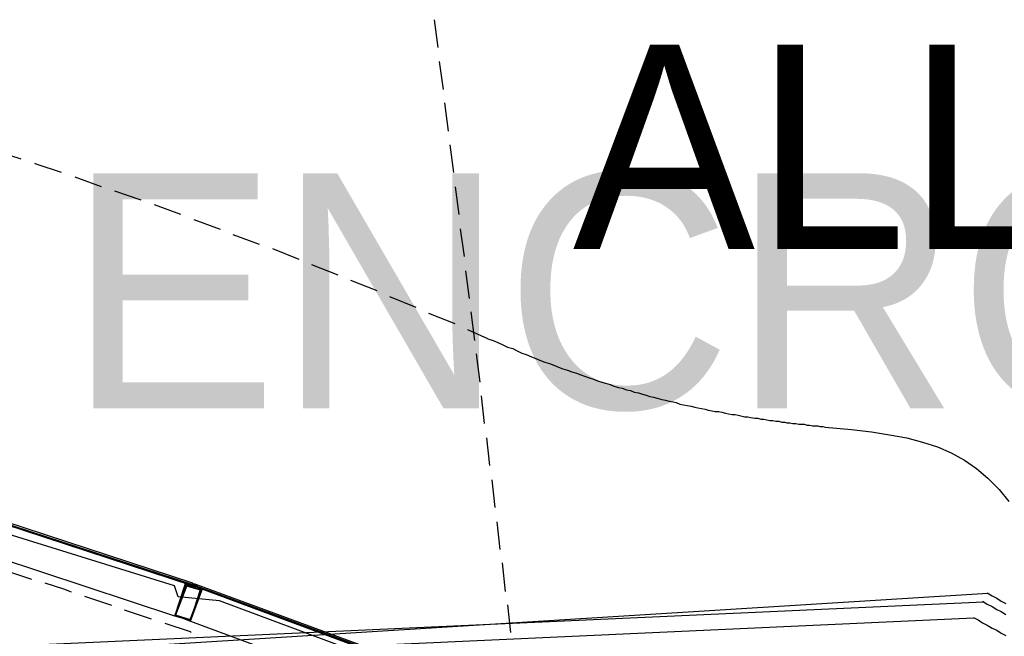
# Model space of a CAD drawing. Header units: feet. Extents: x -79 to 198, y -22 to 181.
# Tile 201 of 203: x 120 to 138, y 147 to 158. Entities that reach past the tile are written whole.
import ezdxf
from ezdxf.enums import TextEntityAlignment as Align

# ---------------------------------------------------------------- set-up
doc = ezdxf.new("R2010")
doc.units = ezdxf.units.FT
for name, color, linetype in [('A-AREA-UNIDAD', 30, 'CONTINUOUS'), ('A-LINEA', 7, 'CONTINUOUS'), ('A-TEXTO-PDF', 3, 'CONTINUOUS')]:
    doc.layers.add(name, color=color, linetype=linetype)

msp = doc.modelspace()

# ---------------------------------------------------------------- linework, layer by layer
at = {"layer": 'A-AREA-UNIDAD'}
msp.add_lwpolyline([(137.36, 123.1644), (136.128, 134.3822), (134.72, 143.2533), (134.08, 143.3422), (134, 143.5378), (131.2, 144.8178), (130.4, 144.9422), (130.112, 145.2978), (127.28, 146.4533), (126.672, 146.4889), (126.56, 146.7378), (123.648, 147.8222), (122.912, 147.8933), (122.848, 148.0889), (115.968, 150.2222), (115.2, 150.2578), (115.168, 150.4178), (111.968, 151.2178), (111.328, 151.2178), (111.28, 151.3778), (104.032, 152.7289), (95.968, 153.6533), (95.872, 153.1022), (92.4, 153.2622)], dxfattribs=at)
at = {"layer": 'A-LINEA'}
for p, q in [((127.4667, 158.1644), (127.5333, 157.6711)), ((127.56, 157.4178), (127.6267, 156.9244)), ((127.6533, 156.6844), (127.72, 156.1778)), ((127.7467, 155.9378), (127.8133, 155.4444)), ((120.12, 155.6844), (119.6533, 155.8311)), ((121.5467, 155.1911), (121.08, 155.3644)), ((122.2533, 154.9511), (121.7867, 155.1111)), ((127.84, 155.1911), (127.9067, 154.6978)), ((122.96, 154.6978), (122.4933, 154.8711)), ((123.6667, 154.4311), (123.2, 154.6044)), ((127.9333, 154.4444), (128, 153.9511)), ((124.36, 154.1644), (123.8933, 154.3378)), ((125.0667, 153.8978), (124.6, 154.0844)), ((125.76, 153.6178), (125.2933, 153.8044)), ((128.0267, 153.6978), (128.0933, 153.2044)), ((126.4533, 153.3378), (125.9867, 153.5244)), ((127.1467, 153.0444), (126.68, 153.2311)), ((128.12, 152.9644), (128.1867, 152.4578)), ((127.84, 152.7511), (127.3733, 152.9378)), ((128.4267, 152.4844), (128.0667, 152.6444)), ((128.2133, 152.2178), (128.28, 151.7111)), ((128.3067, 151.4711), (128.36, 150.9778)), ((128.4, 150.7244), (128.4533, 150.2311)), ((128.4933, 149.9778), (128.5467, 149.4844)), ((128.5867, 149.2311), (128.64, 148.7378)), ((122.8533, 147.5511), (119.3333, 148.7111)), ((128.68, 148.4978), (128.7333, 147.9911)), ((120.3067, 148.2044), (119.8267, 148.3644)), ((123.0533, 148.1378), (123.0533, 148.1378)), ((123.0667, 148.1244), (123.0667, 148.1244)), ((123.0667, 148.1244), (123.0667, 148.1244)), ((123.0933, 148.1244), (123.0933, 148.1244)), ((123.16, 148.1111), (123.16, 148.1111)), ((123.16, 148.1111), (123.1733, 148.1111)), ((123.16, 148.1111), (123.16, 148.1111)), ((123.16, 148.1111), (123.16, 148.1111)), ((123.16, 148.1111), (123.16, 148.1111)), ((123.16, 148.1111), (123.16, 148.1111)), ((123.16, 148.1111), (123.16, 148.1111)), ((123.16, 148.1111), (123.16, 148.1111)), ((123.1733, 148.1111), (123.16, 148.1111)), ((123.1733, 148.1111), (123.16, 148.1111)), ((123.16, 148.1111), (123.16, 148.1111)), ((123.16, 148.0978), (123.16, 148.0978)), ((123.16, 148.0978), (123.16, 148.0978)), ((123.16, 148.0978), (123.16, 148.0978)), ((123.16, 148.0978), (123.16, 148.0978)), ((123.16, 148.0978), (123.16, 148.0978)), ((123.16, 148.0978), (123.16, 148.0978)), ((123.16, 148.0978), (123.16, 148.0978)), ((123.16, 148.0978), (123.16, 148.0978)), ((123.16, 148.0978), (123.16, 148.0978)), ((123.16, 148.0978), (123.16, 148.0978)), ((123.16, 148.0978), (123.16, 148.0978)), ((123.16, 148.0978), (123.16, 148.0978)), ((123.16, 148.0978), (123.16, 148.0978)), ((123.16, 148.0844), (123.16, 148.0844)), ((123.1733, 148.1378), (123.1733, 148.1378)), ((123.1733, 148.1378), (123.1733, 148.1378)), ((123.1733, 148.1378), (123.1733, 148.1244)), ((123.1733, 148.1378), (123.1733, 148.1244)), ((123.1733, 148.1244), (123.1733, 148.1244)), ((123.1733, 148.1244), (123.1733, 148.1111)), ((123.1733, 148.1244), (123.1733, 148.1244)), ((123.1733, 148.1244), (123.1733, 148.1244)), ((123.1733, 148.1244), (123.1733, 148.1244)), ((123.1733, 148.1244), (123.1733, 148.1244)), ((123.1733, 148.1244), (123.1733, 148.1244)), ((123.1733, 148.1244), (123.1733, 148.1244)), ((123.1733, 148.1244), (123.1733, 148.1244)), ((123.1733, 148.1111), (123.1733, 148.1244)), ((123.1733, 148.1244), (123.1733, 148.1244)), ((123.1733, 148.1244), (123.1733, 148.1244)), ((123.1733, 148.1244), (123.1733, 148.1244)), ((123.1733, 148.1244), (123.1733, 148.1244)), ((123.1733, 148.1244), (123.1733, 148.1244)), ((123.1733, 148.1244), (123.1733, 148.1244)), ((123.1733, 148.1244), (123.1733, 148.1244)), ((123.1733, 148.1244), (123.1733, 148.1244)), ((123.1733, 148.1244), (123.1733, 148.1244)), ((123.1867, 148.1244), (123.1733, 148.1244)), ((123.1867, 148.1244), (123.1733, 148.1244)), ((123.1733, 148.1244), (123.1733, 148.1244)), ((123.1733, 148.1244), (123.1733, 148.1244)), ((123.1733, 148.1244), (123.1733, 148.1244)), ((123.1733, 148.1244), (123.1733, 148.1244)), ((123.1733, 148.1244), (123.1733, 148.1244)), ((123.1733, 148.1244), (123.1733, 148.1244)), ((123.1733, 148.1244), (123.1733, 148.1244)), ((123.1733, 148.1244), (123.1733, 148.1244)), ((123.1733, 148.1111), (123.1733, 148.1111)), ((123.1733, 148.1111), (123.1733, 148.1111)), ((123.1733, 148.1111), (123.1733, 148.1111)), ((123.1733, 148.1111), (123.1733, 148.1111)), ((123.1733, 148.1111), (123.1733, 148.1111)), ((123.1733, 148.1111), (123.1733, 148.1111)), ((123.1733, 148.1111), (123.1733, 148.1111)), ((123.1733, 148.1111), (123.1733, 148.1111)), ((123.1733, 148.1111), (123.1733, 148.1111)), ((123.1733, 148.1111), (123.1733, 148.1111)), ((123.1733, 148.1111), (123.1733, 148.1111)), ((123.1733, 148.1111), (123.1867, 148.1111)), ((123.1733, 148.1111), (123.1733, 148.1111)), ((123.1733, 148.1111), (123.1733, 148.1111)), ((123.1733, 148.1111), (123.1867, 148.1111)), ((123.1733, 148.1111), (123.1733, 148.1111)), ((123.1733, 148.1111), (123.1733, 148.1111)), ((123.1733, 148.1111), (123.1733, 148.0978)), ((123.1733, 148.1111), (123.1733, 148.1111)), ((123.1733, 148.1111), (123.1733, 148.1111)), ((123.1733, 148.1111), (123.1733, 148.1111)), ((123.1733, 148.1111), (123.1733, 148.1111)), ((123.1733, 148.1111), (123.1733, 148.0978)), ((123.1733, 148.1111), (123.1733, 148.1111)), ((123.1733, 148.1111), (123.1733, 148.1111)), ((123.1733, 148.1111), (123.1733, 148.1111)), ((123.1733, 148.1111), (123.1733, 148.1111)), ((123.1733, 148.0978), (123.1733, 148.0978)), ((123.1733, 148.0978), (123.1733, 148.0978)), ((123.1733, 148.0978), (123.1733, 148.0978)), ((123.1733, 148.0978), (123.1733, 148.0978)), ((123.1733, 148.0978), (123.1733, 148.0978)), ((123.1733, 148.0978), (123.1733, 148.0978)), ((123.1733, 148.0978), (123.1733, 148.0978)), ((123.1733, 148.0978), (123.1733, 148.0978)), ((123.1733, 148.0844), (123.1733, 148.0844)), ((123.1804, 148.1292), (123.2355, 148.1111)), ((123.1867, 148.1111), (123.2, 148.1244)), ((123.1867, 148.1244), (123.1867, 148.1244)), ((123.1867, 148.1244), (123.1867, 148.1244)), ((123.1867, 148.1244), (123.2, 148.1244)), ((123.1867, 148.1244), (123.2, 148.1244)), ((123.1867, 148.1244), (123.1867, 148.1244)), ((123.1867, 148.1244), (123.1867, 148.1244)), ((123.1867, 148.1244), (123.1867, 148.1244)), ((123.1867, 148.1244), (123.1867, 148.1244)), ((123.1867, 148.1244), (123.1867, 148.1244)), ((123.1867, 148.1244), (123.1867, 148.1244)), ((123.1867, 148.1244), (123.1867, 148.1244)), ((123.1867, 148.1244), (123.1867, 148.1244)), ((123.1867, 148.1244), (123.1867, 148.1244)), ((123.1867, 148.1244), (123.1867, 148.1244)), ((123.1867, 148.1244), (123.1867, 148.1244)), ((123.1867, 148.1244), (123.1867, 148.1244)), ((123.1867, 148.1244), (123.1867, 148.1244)), ((123.1867, 148.1244), (123.1867, 148.1244)), ((123.1867, 148.1244), (123.1867, 148.1244)), ((123.1867, 148.1244), (123.1867, 148.1244)), ((123.1867, 148.1244), (123.1867, 148.1244)), ((123.1867, 148.1244), (123.1867, 148.1244)), ((123.1867, 148.1244), (123.1867, 148.1244)), ((123.1867, 148.1244), (123.1867, 148.1244)), ((123.1867, 148.1244), (123.1867, 148.1244)), ((123.1867, 148.1244), (123.1867, 148.1244)), ((123.1867, 148.1111), (123.1867, 148.1111)), ((123.1867, 148.1111), (123.1867, 148.1111)), ((123.2, 148.1111), (123.1867, 148.1111)), ((123.2, 148.1111), (123.1867, 148.1111)), ((123.1867, 148.1111), (123.1867, 148.1111)), ((123.1867, 148.1111), (123.1867, 148.1111)), ((123.1867, 148.1111), (123.1867, 148.1111)), ((123.1867, 148.1111), (123.1867, 148.1111)), ((123.1867, 148.1111), (123.1867, 148.1111)), ((123.2, 148.1111), (123.1867, 148.1111)), ((123.1867, 148.1111), (123.1867, 148.1111)), ((123.1867, 148.1111), (123.1867, 148.1111)), ((123.1867, 148.1111), (123.1867, 148.1111)), ((123.1867, 148.1111), (123.1867, 148.1111)), ((123.2, 148.1111), (123.1867, 148.1111)), ((123.1867, 148.1111), (123.1867, 148.1111)), ((123.1867, 148.1111), (123.1867, 148.1111)), ((123.1867, 148.1111), (123.1867, 148.1111)), ((123.1867, 148.1111), (123.1867, 148.1111)), ((123.1867, 148.1111), (123.1867, 148.1111)), ((123.1867, 148.1111), (123.1867, 148.1111)), ((123.1867, 148.1111), (123.1867, 148.1111)), ((123.1867, 148.1111), (123.1867, 148.1111)), ((123.1867, 148.1111), (123.1867, 148.1111)), ((123.1867, 148.1111), (123.1867, 148.1111)), ((123.1867, 148.1111), (123.1867, 148.1111)), ((123.1867, 148.1111), (123.1867, 148.1111)), ((123.1867, 148.1111), (123.1867, 148.1111)), ((123.1867, 148.1111), (123.1867, 148.1111)), ((123.1867, 148.1111), (123.2, 148.1111)), ((123.1867, 148.1111), (123.1867, 148.1111)), ((123.1867, 148.1111), (123.1867, 148.1111)), ((123.1867, 148.1111), (123.1867, 148.0978)), ((123.1867, 148.1111), (123.1867, 148.1111)), ((123.1867, 148.1111), (123.1867, 148.1111)), ((123.1867, 148.1111), (123.1867, 148.1111)), ((123.1867, 148.1111), (123.1867, 148.1111)), ((123.1867, 148.1111), (123.1867, 148.1111)), ((123.1867, 148.1111), (123.1867, 148.1111)), ((123.1867, 148.1111), (123.1867, 148.1111)), ((123.1867, 148.1111), (123.1867, 148.1111)), ((123.1867, 148.1111), (123.1867, 148.1111)), ((123.1867, 148.1111), (123.1867, 148.1111)), ((123.1867, 148.1111), (123.1867, 148.1111)), ((123.1867, 148.1111), (123.1867, 148.1111)), ((123.1867, 148.1111), (123.1867, 148.1111)), ((123.1867, 148.0978), (123.1867, 148.0978)), ((123.1867, 148.0978), (123.1867, 148.0978)), ((123.1867, 148.0978), (123.1867, 148.0978)), ((123.1867, 148.0978), (123.1867, 148.0978)), ((123.1867, 148.0978), (123.1867, 148.0978)), ((123.1867, 148.0978), (123.1867, 148.0978)), ((123.1867, 148.0978), (123.1867, 148.0978)), ((123.1867, 148.0978), (123.1867, 148.0978)), ((123.1867, 148.0978), (123.1867, 148.0978)), ((123.1867, 148.0978), (123.1867, 148.0978)), ((123.1867, 148.0978), (123.1867, 148.0978)), ((123.1867, 148.0978), (123.1867, 148.0978)), ((123.1867, 148.0978), (123.1867, 148.0978)), ((123.1867, 148.0844), (123.1867, 148.0844)), ((123.1867, 148.0844), (123.1867, 148.0844)), ((123.1867, 148.0844), (123.1867, 148.0844)), ((123.1867, 148.0844), (123.1867, 148.0844)), ((123.1867, 148.0844), (123.1867, 148.0844)), ((123.1867, 148.0844), (123.1867, 148.0844)), ((123.2, 148.1244), (123.2, 148.1244)), ((123.2, 148.1244), (123.2, 148.1244)), ((123.2, 148.1244), (123.2, 148.1244)), ((123.2, 148.1244), (123.2, 148.1244)), ((123.2, 148.1111), (123.2, 148.1244)), ((123.2, 148.1244), (123.2, 148.1244)), ((123.2, 148.1244), (123.2, 148.1244)), ((123.2, 148.1244), (123.2, 148.1244)), ((123.2, 148.1244), (123.2, 148.1244)), ((123.2, 148.1244), (123.2, 148.1244)), ((123.2, 148.1244), (123.2, 148.1244)), ((123.2, 148.1244), (123.2, 148.1244)), ((123.2, 148.1244), (123.2, 148.1244)), ((123.2, 148.1244), (123.2, 148.1244)), ((123.2, 148.1244), (123.2, 148.1244)), ((123.2, 148.1244), (123.2, 148.1244)), ((123.2, 148.1244), (123.2, 148.1244)), ((123.2, 148.1244), (123.2, 148.1244)), ((123.2, 148.1244), (123.2, 148.1244)), ((123.2, 148.1244), (123.2, 148.1111)), ((123.2, 148.1244), (123.2, 148.1244)), ((123.2, 148.1244), (123.2, 148.1244)), ((123.2, 148.1244), (123.2, 148.1244)), ((123.2, 148.1244), (123.2, 148.1244)), ((123.2, 148.1244), (123.2, 148.1244)), ((123.2, 148.1244), (123.2, 148.1244)), ((123.2, 148.1111), (123.2, 148.1111)), ((123.2, 148.0978), (123.2, 148.1111)), ((123.2, 148.1111), (123.2, 148.1111)), ((123.2, 148.1111), (123.2, 148.1111)), ((123.2, 148.1111), (123.2, 148.1111)), ((123.2, 148.1111), (123.2, 148.1111)), ((123.2, 148.1111), (123.2, 148.1111)), ((123.2, 148.1111), (123.2, 148.1111)), ((123.2, 148.1111), (123.2, 148.0978)), ((123.2, 148.1111), (123.2, 148.1111)), ((123.2, 148.1111), (123.2, 148.1111)), ((123.2133, 148.0978), (123.2, 148.1111)), ((123.2, 148.1111), (123.2, 148.1111)), ((123.2, 148.1111), (123.2, 148.1111)), ((123.2, 148.1111), (123.2, 148.1111)), ((123.2, 148.1111), (123.2, 148.1111)), ((123.2, 148.1111), (123.2, 148.1111)), ((123.2, 148.1111), (123.2, 148.0978)), ((123.2, 148.1111), (123.2, 148.1111)), ((123.2, 148.1111), (123.2, 148.1111)), ((123.2, 148.1111), (123.2, 148.1111)), ((123.2, 148.1111), (123.2, 148.1111)), ((123.2, 148.1111), (123.2, 148.1111)), ((123.2, 148.1111), (123.2, 148.1111)), ((123.2, 148.1111), (123.2, 148.1111)), ((123.2, 148.1111), (123.2, 148.1111)), ((123.2, 148.1111), (123.2133, 148.1111)), ((123.2, 148.1111), (123.2, 148.1111)), ((123.2, 148.1111), (123.2, 148.1111)), ((123.2, 148.1111), (123.2, 148.1111)), ((123.2, 148.1111), (123.2, 148.1111)), ((123.2, 148.1111), (123.2, 148.1111)), ((123.2, 148.1111), (123.2, 148.1111)), ((123.2, 148.1111), (123.2, 148.1111)), ((123.2, 148.1111), (123.2, 148.1111)), ((123.2, 148.1111), (123.2, 148.1111)), ((123.2, 148.1111), (123.2, 148.1111)), ((123.2, 148.1111), (123.2, 148.1111)), ((123.2, 148.1111), (123.2, 148.1111)), ((123.2, 148.1111), (123.2, 148.1111)), ((123.2, 148.1111), (123.2, 148.1111)), ((123.2, 148.1111), (123.2, 148.1111)), ((123.2, 148.1111), (123.2, 148.1111)), ((123.2, 148.1111), (123.2, 148.1111)), ((123.2, 148.1111), (123.2, 148.1111)), ((123.2, 148.1111), (123.2, 148.1111)), ((123.2, 148.1111), (123.2, 148.0978)), ((123.2, 148.1111), (123.2, 148.1111)), ((123.2133, 148.1111), (123.2, 148.1111)), ((123.2, 148.0978), (123.2, 148.1111)), ((123.2, 148.0978), (123.2, 148.0978)), ((123.2, 148.0978), (123.2, 148.0978)), ((123.2, 148.0978), (123.2, 148.0978)), ((123.2, 148.0978), (123.2, 148.0978)), ((123.2, 148.0978), (123.2, 148.0978)), ((123.2, 148.0978), (123.2, 148.0978)), ((123.2, 148.0978), (123.2, 148.0978)), ((123.2, 148.0978), (123.2, 148.0978)), ((123.2, 148.0978), (123.2, 148.0978)), ((123.2, 148.0978), (123.2, 148.0978)), ((123.2, 148.0978), (123.2, 148.0978)), ((123.2133, 148.0978), (123.2, 148.0978)), ((123.2, 148.0978), (123.2, 148.0978)), ((123.2, 148.0978), (123.2, 148.0978)), ((123.2, 148.0978), (123.2, 148.0978)), ((123.2, 148.0978), (123.2, 148.0978)), ((123.2, 148.0978), (123.2, 148.0978)), ((123.2, 148.0978), (123.2, 148.0978)), ((123.2, 148.0978), (123.2, 148.0978)), ((123.2, 148.0978), (123.2, 148.0978)), ((123.2, 148.0978), (123.2, 148.0978)), ((123.2, 148.0978), (123.2, 148.0978)), ((123.2, 148.0978), (123.2, 148.0978)), ((123.2, 148.0978), (123.2, 148.0978)), ((123.2133, 148.0978), (123.2, 148.0978)), ((123.2, 148.0978), (123.2, 148.0978)), ((123.2, 148.0978), (123.2, 148.0978)), ((123.2, 148.0978), (123.2, 148.0978)), ((123.2, 148.0978), (123.2, 148.0978)), ((123.2, 148.0978), (123.2, 148.0978)), ((123.2, 148.0978), (123.2, 148.0978)), ((123.2, 148.0978), (123.2, 148.0978)), ((123.2, 148.0978), (123.2, 148.0978)), ((123.2, 148.0978), (123.2, 148.0978)), ((123.2, 148.0978), (123.2, 148.0844)), ((123.2, 148.0978), (123.2, 148.0978)), ((123.2, 148.0978), (123.2, 148.0978)), ((123.2, 148.0978), (123.2, 148.0978)), ((123.2, 148.0978), (123.2, 148.0978)), ((123.2, 148.0978), (123.2, 148.0978)), ((123.2, 148.0978), (123.2, 148.0978)), ((123.2, 148.0978), (123.2, 148.0978)), ((123.2, 148.0844), (123.2133, 148.0844)), ((123.2, 148.0844), (123.2, 148.0844)), ((123.2, 148.0711), (123.2, 148.0711)), ((123.2, 148.0711), (123.2, 148.0711)), ((123.2046, 148.1178), (123.259, 148.0978)), ((123.2133, 148.1111), (123.2133, 148.1244)), ((123.2133, 148.1244), (123.2133, 148.1244)), ((123.2133, 148.1244), (123.2133, 148.1244)), ((123.2133, 148.1244), (123.2133, 148.1244)), ((123.2267, 148.1244), (123.2133, 148.1111)), ((123.2133, 148.1111), (123.2133, 148.1111)), ((123.2133, 148.1111), (123.2267, 148.1111)), ((123.2133, 148.0978), (123.2133, 148.1111)), ((123.2133, 148.1111), (123.2133, 148.1111)), ((123.2133, 148.1111), (123.2133, 148.1111)), ((123.2133, 148.1111), (123.2133, 148.1111)), ((123.2133, 148.1111), (123.2133, 148.1111)), ((123.2133, 148.1111), (123.2133, 148.1111)), ((123.2133, 148.1111), (123.2133, 148.1111)), ((123.2133, 148.1111), (123.2133, 148.1111)), ((123.2133, 148.1111), (123.2133, 148.1111)), ((123.2133, 148.1111), (123.2133, 148.1111)), ((123.2133, 148.1111), (123.2133, 148.1111)), ((123.2133, 148.1111), (123.2133, 148.1111)), ((123.2133, 148.1111), (123.2133, 148.1111)), ((123.2133, 148.1111), (123.2133, 148.1111)), ((123.2133, 148.1111), (123.2133, 148.1111)), ((123.2133, 148.1111), (123.2133, 148.1111)), ((123.2133, 148.1111), (123.2133, 148.1111)), ((123.2133, 148.1111), (123.2133, 148.1111)), ((123.2133, 148.1111), (123.2133, 148.0978)), ((123.2133, 148.1111), (123.2133, 148.1111)), ((123.2133, 148.1111), (123.2133, 148.1111)), ((123.2133, 148.1111), (123.2133, 148.1111)), ((123.2133, 148.1111), (123.2133, 148.1111)), ((123.2133, 148.1111), (123.2133, 148.1111)), ((123.2133, 148.0978), (123.2133, 148.1111)), ((123.2133, 148.1111), (123.2133, 148.1111)), ((123.2133, 148.1111), (123.2133, 148.1111)), ((123.2133, 148.1111), (123.2133, 148.1111)), ((123.2133, 148.1111), (123.2133, 148.1111)), ((123.2133, 148.1111), (123.2133, 148.1111)), ((123.2133, 148.1111), (123.2133, 148.1111)), ((123.2133, 148.1111), (123.2133, 148.1111)), ((123.2133, 148.1111), (123.2133, 148.1111)), ((123.2133, 148.1111), (123.2133, 148.1111)), ((123.2133, 148.1111), (123.2133, 148.1111)), ((123.2133, 148.1111), (123.2133, 148.1111)), ((123.2133, 148.1111), (123.2133, 148.1111)), ((123.2133, 148.1111), (123.2133, 148.1111)), ((123.2133, 148.1111), (123.2133, 148.1111)), ((123.2133, 148.1111), (123.2133, 148.1111)), ((123.2133, 148.1111), (123.2133, 148.1111)), ((123.2133, 148.1111), (123.2133, 148.1111)), ((123.2133, 148.1111), (123.2133, 148.1111)), ((123.2133, 148.1111), (123.2133, 148.1111)), ((123.2133, 148.1111), (123.2133, 148.1111)), ((123.2133, 148.1111), (123.2133, 148.1111)), ((123.2133, 148.1111), (123.2133, 148.1111)), ((123.2133, 148.1111), (123.2133, 148.1111)), ((123.2133, 148.1111), (123.2133, 148.1111)), ((123.2133, 148.1111), (123.2133, 148.1111)), ((123.2133, 148.1111), (123.2133, 148.1111)), ((123.2133, 148.1111), (123.2133, 148.1111)), ((123.2133, 148.1111), (123.2133, 148.1111)), ((123.2133, 148.1111), (123.2133, 148.1111)), ((123.2133, 148.1111), (123.2133, 148.1111)), ((123.2133, 148.1111), (123.2133, 148.1111)), ((123.2133, 148.1111), (123.2133, 148.1111)), ((123.2133, 148.1111), (123.2133, 148.1111)), ((123.2133, 148.0978), (123.2133, 148.0978)), ((123.2133, 148.0978), (123.2133, 148.0978)), ((123.2267, 148.0978), (123.2133, 148.0978)), ((123.2133, 148.0978), (123.2133, 148.0978)), ((123.2133, 148.0978), (123.2133, 148.0978)), ((123.2133, 148.0978), (123.2133, 148.0978)), ((123.2133, 148.0978), (123.2133, 148.0978)), ((123.2133, 148.0978), (123.2133, 148.0978)), ((123.2133, 148.0978), (123.2133, 148.0978)), ((123.2133, 148.0978), (123.2133, 148.0978)), ((123.2133, 148.0978), (123.2133, 148.0978)), ((123.2133, 148.0978), (123.2133, 148.0978)), ((123.2133, 148.0978), (123.2133, 148.0978)), ((123.2133, 148.0978), (123.2133, 148.0978)), ((123.2133, 148.0978), (123.2133, 148.0844)), ((123.2133, 148.0978), (123.2133, 148.0978)), ((123.2133, 148.0978), (123.2133, 148.0978)), ((123.2133, 148.0978), (123.2133, 148.0978)), ((123.2133, 148.0978), (123.2133, 148.0978)), ((123.2133, 148.0978), (123.2133, 148.0978)), ((123.2133, 148.0978), (123.2133, 148.0978)), ((123.2133, 148.0978), (123.2133, 148.0978)), ((123.2133, 148.0978), (123.2133, 148.0978)), ((123.2133, 148.0978), (123.2133, 148.0978)), ((123.2133, 148.0978), (123.2133, 148.0978)), ((123.2133, 148.0978), (123.2133, 148.0978)), ((123.2133, 148.0978), (123.2133, 148.0978)), ((123.2133, 148.0978), (123.2133, 148.0978)), ((123.2133, 148.0978), (123.2133, 148.0978)), ((123.2133, 148.0978), (123.2133, 148.0978)), ((123.2133, 148.0844), (123.2133, 148.0978)), ((123.2133, 148.0978), (123.2133, 148.0978)), ((123.2133, 148.0978), (123.2133, 148.0978)), ((123.2133, 148.0978), (123.2133, 148.0978)), ((123.2133, 148.0978), (123.2133, 148.0978)), ((123.2133, 148.0978), (123.2133, 148.0978)), ((123.2133, 148.0978), (123.2133, 148.0978)), ((123.2133, 148.0978), (123.2133, 148.0978)), ((123.2133, 148.0978), (123.2133, 148.0978)), ((123.2133, 148.0978), (123.2133, 148.0978)), ((123.2133, 148.0978), (123.2133, 148.0978)), ((123.2133, 148.0978), (123.2133, 148.0978)), ((123.2133, 148.0978), (123.2133, 148.0978)), ((123.2133, 148.0978), (123.2133, 148.0978)), ((123.2133, 148.0978), (123.2133, 148.0844)), ((123.2133, 148.0978), (123.2133, 148.0844)), ((123.2133, 148.0978), (123.2133, 148.0978)), ((123.2133, 148.0844), (123.2133, 148.0844)), ((123.2133, 148.0844), (123.2133, 148.0844)), ((123.2133, 148.0844), (123.2133, 148.0844)), ((123.2133, 148.0844), (123.2133, 148.0844)), ((123.2133, 148.0844), (123.2133, 148.0844)), ((123.2267, 148.0978), (123.2267, 148.1111)), ((123.2267, 148.1111), (123.2267, 148.1111)), ((123.2267, 148.1111), (123.2267, 148.1111)), ((123.2267, 148.1111), (123.2267, 148.1111)), ((123.2267, 148.1111), (123.2267, 148.1111)), ((123.2267, 148.0978), (123.2267, 148.1111)), ((123.2267, 148.1111), (123.2267, 148.1111)), ((123.2267, 148.1111), (123.2267, 148.1111)), ((123.2267, 148.1111), (123.2267, 148.1111)), ((123.2267, 148.1111), (123.2267, 148.1111)), ((123.2267, 148.1111), (123.2267, 148.1111)), ((123.24, 148.0978), (123.2267, 148.1111)), ((123.2267, 148.1111), (123.2267, 148.1111)), ((123.2267, 148.1111), (123.2267, 148.1111)), ((123.2267, 148.1111), (123.2267, 148.1111)), ((123.2267, 148.1111), (123.2267, 148.1111)), ((123.2267, 148.1111), (123.2267, 148.1111)), ((123.2267, 148.1111), (123.2267, 148.1111)), ((123.2267, 148.1111), (123.2267, 148.1111)), ((123.2267, 148.1111), (123.2267, 148.1111)), ((123.2267, 148.1111), (123.2267, 148.1111)), ((123.2267, 148.1111), (123.2267, 148.1111)), ((123.2267, 148.1111), (123.2267, 148.1111)), ((123.2267, 148.1111), (123.2267, 148.1111)), ((123.2267, 148.1111), (123.2267, 148.1111)), ((123.2267, 148.1111), (123.2267, 148.1111)), ((123.2267, 148.1111), (123.2267, 148.1111)), ((123.2267, 148.1111), (123.24, 148.1111)), ((123.2267, 148.1111), (123.24, 148.1111)), ((123.2267, 148.1111), (123.2267, 148.1111)), ((123.2267, 148.0978), (123.2267, 148.0978)), ((123.2267, 148.0978), (123.2267, 148.0978)), ((123.2267, 148.0978), (123.2267, 148.0978)), ((123.2267, 148.0978), (123.2267, 148.0978)), ((123.2267, 148.0978), (123.2267, 148.0978)), ((123.2267, 148.0978), (123.2267, 148.0978)), ((123.2267, 148.0978), (123.2267, 148.0978)), ((123.2267, 148.0978), (123.2267, 148.0978)), ((123.2267, 148.0978), (123.2267, 148.0978)), ((123.2267, 148.0978), (123.2267, 148.0978)), ((123.2267, 148.0978), (123.2267, 148.0978)), ((123.2267, 148.0978), (123.2267, 148.0978)), ((123.2267, 148.0978), (123.2267, 148.0978)), ((123.2267, 148.0978), (123.2267, 148.0978)), ((123.2267, 148.0978), (123.2267, 148.0978)), ((123.2267, 148.0978), (123.2267, 148.0978)), ((123.2267, 148.0978), (123.2267, 148.0978)), ((123.2267, 148.0978), (123.2267, 148.0978)), ((123.2267, 148.0978), (123.2267, 148.0978)), ((123.2267, 148.0978), (123.2267, 148.0978)), ((123.2267, 148.0978), (123.2267, 148.0978)), ((123.2267, 148.0978), (123.2267, 148.0978)), ((123.2267, 148.0978), (123.2267, 148.0978)), ((123.2267, 148.0978), (123.2267, 148.0978)), ((123.24, 148.0978), (123.2267, 148.0978)), ((123.2267, 148.0978), (123.2267, 148.0978)), ((123.2267, 148.0978), (123.2267, 148.0978)), ((123.2267, 148.0978), (123.2267, 148.0844)), ((123.2267, 148.0978), (123.2267, 148.0844)), ((123.2267, 148.0978), (123.2267, 148.0844)), ((123.2267, 148.0844), (123.2267, 148.0844)), ((123.2267, 148.0844), (123.2267, 148.0844)), ((123.2267, 148.0844), (123.2267, 148.0844)), ((123.2267, 148.0844), (123.2267, 148.0844)), ((123.2267, 148.0844), (123.2267, 148.0844)), ((123.2267, 148.0844), (123.2267, 148.0844)), ((123.2267, 148.0844), (123.2267, 148.0844)), ((123.2267, 148.0844), (123.2267, 148.0844)), ((123.2267, 148.0844), (123.2267, 148.0844)), ((123.2267, 148.0711), (123.2267, 148.0844)), ((123.2267, 148.0844), (123.2267, 148.0844)), ((123.2267, 148.0844), (123.2267, 148.0844)), ((123.2267, 148.0844), (123.2267, 148.0844)), ((123.2267, 148.0844), (123.2267, 148.0844)), ((123.2267, 148.0711), (123.2267, 148.0844)), ((123.2267, 148.0844), (123.2267, 148.0844)), ((123.2267, 148.0844), (123.2267, 148.0844)), ((123.2267, 148.0844), (123.2267, 148.0844)), ((123.2267, 148.0844), (123.2267, 148.0844)), ((123.2267, 148.0844), (123.2267, 148.0844)), ((123.2267, 148.0844), (123.2267, 148.0844)), ((123.2267, 148.0711), (123.2267, 148.0711)), ((123.2267, 148.0711), (123.2267, 148.0711)), ((123.2267, 148.0711), (123.2267, 148.0711)), ((123.2267, 148.0711), (123.2267, 148.0711)), ((123.2267, 148.0711), (123.2267, 148.0711)), ((123.2267, 148.0711), (123.2267, 148.0711)), ((123.2267, 148.0711), (123.2267, 148.0711)), ((123.2267, 148.0711), (123.2267, 148.0711)), ((123.2267, 148.0711), (123.2267, 148.0711)), ((123.24, 148.1111), (123.24, 148.1111)), ((123.24, 148.1111), (123.24, 148.1111)), ((123.24, 148.1111), (123.24, 148.1111)), ((123.24, 148.1111), (123.24, 148.1111)), ((123.24, 148.1111), (123.24, 148.1111)), ((123.24, 148.1111), (123.24, 148.1111)), ((123.24, 148.1111), (123.24, 148.1111)), ((123.24, 148.1111), (123.24, 148.1111)), ((123.24, 148.0978), (123.24, 148.0978)), ((123.24, 148.0978), (123.24, 148.0978)), ((123.24, 148.0978), (123.24, 148.0978)), ((123.24, 148.0978), (123.24, 148.0978)), ((123.24, 148.0978), (123.24, 148.0978)), ((123.24, 148.0978), (123.24, 148.0978)), ((123.24, 148.0978), (123.24, 148.0978)), ((123.24, 148.0978), (123.24, 148.0978)), ((123.24, 148.0978), (123.24, 148.0978)), ((123.24, 148.0978), (123.24, 148.0978)), ((123.24, 148.0978), (123.24, 148.0978)), ((123.24, 148.0978), (123.24, 148.0978)), ((123.24, 148.0978), (123.24, 148.0978)), ((123.24, 148.0978), (123.24, 148.0978)), ((123.24, 148.0978), (123.24, 148.0978)), ((123.24, 148.0978), (123.24, 148.0978)), ((123.24, 148.0978), (123.24, 148.0978)), ((123.24, 148.0978), (123.24, 148.0978)), ((123.24, 148.0844), (123.24, 148.0844)), ((123.24, 148.0844), (123.24, 148.0844)), ((123.24, 148.0844), (123.24, 148.0844)), ((123.24, 148.0844), (123.24, 148.0844)), ((123.24, 148.0844), (123.24, 148.0844)), ((123.24, 148.0844), (123.24, 148.0844)), ((123.2933, 148.0578), (123.2933, 148.0578)), ((137.3218, 147.95), (37.3544, 141.7506)), ((121.7333, 147.7378), (121.2533, 147.8978)), ((123.32, 148.0444), (123.32, 148.0444)), ((123.32, 148.0311), (123.32, 148.0311)), ((137.2414, 147.8002), (39.8639, 143.3866)), ((128.7733, 147.7511), (128.8267, 147.2578)), ((122.44, 147.4978), (121.96, 147.6578)), ((137.0738, 147.512), (40.0569, 143.1148)), ((123.1333, 147.4578), (126.6133, 146.1778))]:
    msp.add_line(p, q, dxfattribs=at)
for points in [[(120.84, 155.4444), (120.3867, 155.5911), (120.36, 155.6044)], [(128.4267, 152.4844), (128.52, 152.4578), (128.6, 152.4178), (128.6933, 152.3778), (128.7733, 152.3378), (128.8667, 152.3111), (128.9467, 152.2711), (129.0267, 152.2311), (129.1067, 152.2044), (129.2, 152.1644), (129.28, 152.1378), (129.36, 152.0978), (129.44, 152.0711), (129.52, 152.0444), (129.6, 152.0178), (129.68, 151.9778), (129.76, 151.9511), (129.84, 151.9244), (129.92, 151.8978), (130, 151.8711), (130.08, 151.8444), (130.1467, 151.8178), (130.2267, 151.7911), (130.3067, 151.7644), (130.3733, 151.7378), (130.4533, 151.7111), (130.52, 151.6978), (130.6, 151.6711), (130.6667, 151.6444), (130.7467, 151.6178), (130.8133, 151.6044), (130.8933, 151.5778), (130.96, 151.5644), (131.0267, 151.5378), (131.1067, 151.5244), (131.1733, 151.4978), (131.24, 151.4844), (131.3067, 151.4578), (131.3733, 151.4444), (131.44, 151.4311), (131.52, 151.4044), (131.5867, 151.3911), (131.6533, 151.3778), (131.72, 151.3644), (131.7733, 151.3511), (131.84, 151.3244), (131.9067, 151.3111), (131.9733, 151.2978), (132.04, 151.2844), (132.1067, 151.2711), (132.16, 151.2578), (132.2267, 151.2444), (132.2933, 151.2311), (132.3467, 151.2178), (132.4133, 151.2044), (132.4667, 151.1911), (132.5333, 151.1911), (132.5867, 151.1778), (132.6533, 151.1644), (132.7067, 151.1511), (132.7733, 151.1378), (132.8267, 151.1378), (132.88, 151.1244), (132.9467, 151.1111), (133, 151.0978), (133.0533, 151.0978), (133.1067, 151.0844), (133.1733, 151.0711), (133.2267, 151.0711), (133.28, 151.0578), (133.3333, 151.0578), (133.3867, 151.0444), (133.44, 151.0311), (133.4933, 151.0311), (133.5467, 151.0178), (133.6, 151.0178), (133.6533, 151.0044), (133.7067, 151.0044), (133.7467, 150.9911), (133.8, 150.9911), (133.8533, 150.9778), (133.9067, 150.9778), (133.96, 150.9644), (134, 150.9644), (134.0533, 150.9644), (134.1067, 150.9511), (134.1467, 150.9511), (134.2, 150.9378), (134.24, 150.9378), (134.2933, 150.9378), (134.3333, 150.9244), (134.3867, 150.9244), (134.4267, 150.9111), (134.8933, 150.8711), (135.2533, 150.8311), (135.5733, 150.7778), (135.88, 150.7244), (136.16, 150.6444), (136.4267, 150.5644), (136.6667, 150.4578), (136.9067, 150.3244), (137.12, 150.1778), (137.32, 150.0044), (137.52, 149.8044), (137.6933, 149.5911)], [(123.1733, 148.1378), (119.4267, 149.3644), (119.4133, 149.3644), (119.4133, 149.3511), (119.4133, 149.3378), (123.16, 148.1111), (123.16, 148.1244), (123.1733, 148.1378)], [(123.16, 148.1111), (119.4133, 149.3378), (119.4133, 149.3244), (123.16, 148.0978), (123.16, 148.1111)], [(121.0133, 147.9778), (120.88, 148.0311), (120.5467, 148.1378)], [(122.8533, 147.5644), (123.1333, 147.4578), (123.3333, 148.0044), (123.0533, 148.1111), (122.8533, 147.5644)], [(123.1333, 147.4711), (122.8533, 147.5511), (123.04, 148.1111), (123.32, 148.0178), (123.1333, 147.4711)], [(122.8667, 147.5644), (123.12, 147.4711), (123.32, 148.0044), (123.0667, 148.0978), (122.8667, 147.5644)], [(123.1333, 147.4844), (122.8667, 147.5644), (123.04, 148.0978), (123.3067, 148.0178), (123.1333, 147.4844)], [(123.08, 148.1244), (123.08, 148.1244), (123.08, 148.1244), (123.08, 148.0978), (123.08, 148.0978), (123.0533, 148.0978), (123.0533, 148.0978), (123.0533, 148.0978), (123.0533, 148.0978), (123.0533, 148.0978), (123.0533, 148.0978), (123.0533, 148.0978), (123.04, 148.0978), (123.04, 148.0978), (123.04, 148.0978), (123.0533, 148.1111), (123.0533, 148.1111), (123.04, 148.1111), (123.04, 148.1111), (123.04, 148.1378), (123.04, 148.1378)], [(123.0933, 148.1244), (123.08, 148.1244), (123.08, 148.1244), (123.0667, 148.1244), (123.0667, 148.1244), (123.0667, 148.1244), (123.0533, 148.1111)], [(123.0533, 148.1244), (123.0533, 148.1244), (123.0533, 148.1244)], [(123.0533, 148.1111), (123.0533, 148.0978), (123.0533, 148.0978), (123.0533, 148.0978), (123.0533, 148.0978)], [(123.0667, 148.1111), (123.0667, 148.1111), (123.0667, 148.1111)], [(123.0933, 148.1111), (123.1067, 148.1111), (123.1067, 148.1111), (123.0933, 148.0978), (123.0933, 148.0978), (123.08, 148.0978), (123.08, 148.0978), (123.08, 148.0978), (123.08, 148.0978), (123.08, 148.0978), (123.0667, 148.0978), (123.0667, 148.0978), (123.0667, 148.0978), (123.0667, 148.0978), (123.0667, 148.0978), (123.0667, 148.0978), (123.0667, 148.0978)], [(123.0667, 148.0978), (123.0667, 148.0978), (123.0667, 148.0978)], [(123.08, 148.0978), (123.08, 148.0978), (123.08, 148.0978)], [(123.16, 148.0844), (123.16, 148.0978), (123.16, 148.1111), (123.1733, 148.1244), (123.1733, 148.1378)], [(123.2, 148.1244), (123.1867, 148.1111), (123.1867, 148.0978), (123.1867, 148.0844), (123.1733, 148.0844)], [(123.1867, 148.1244), (123.1867, 148.1244), (123.1733, 148.1244)], [(123.1733, 148.1111), (123.1733, 148.1111), (123.1867, 148.1111)], [(123.2124, 148.0716), (123.2001, 148.0966), (123.1747, 148.0851)], [(123.2, 148.1111), (123.2, 148.1111), (123.1867, 148.1111), (123.1867, 148.1244)], [(123.1867, 148.1244), (123.2, 148.1244), (123.2, 148.1111)], [(123.1867, 148.1244), (123.1867, 148.1244), (123.1867, 148.1111), (123.1867, 148.1111)], [(123.1867, 148.1111), (123.1867, 148.1111), (123.1867, 148.0978)], [(123.2258, 148.0587), (123.213, 148.0834), (123.1879, 148.0714)], [(123.2, 148.0978), (123.2, 148.0978), (123.2, 148.1111)], [(123.2, 148.1111), (123.2, 148.0978), (123.2133, 148.0978)], [(123.2133, 148.1111), (123.2133, 148.0978), (123.2133, 148.0844), (123.2, 148.0711)], [(123.2133, 148.1111), (123.2133, 148.0978), (123.2133, 148.1111), (123.2133, 148.0978)], [(123.2267, 148.0711), (123.2267, 148.0844), (123.24, 148.0844), (123.24, 148.0978), (123.24, 148.1111)], [(123.24, 148.0844), (126.9333, 146.7244), (126.9333, 146.7111), (126.9333, 146.6978), (123.2267, 148.0711), (123.24, 148.0844)], [(123.24, 148.1111), (126.9467, 146.7511), (126.9467, 146.7378), (126.9467, 146.7244), (126.9333, 146.7244), (123.24, 148.0844), (123.24, 148.0978), (123.24, 148.1111)], [(123.32, 148.0311), (123.32, 148.0178), (123.32, 148.0178), (123.3067, 148.0178), (123.3067, 148.0178), (123.3067, 148.0178), (123.3067, 148.0178), (123.3067, 148.0178), (123.2933, 148.0178), (123.2933, 148.0178), (123.2933, 148.0178), (123.2933, 148.0178), (123.2933, 148.0178), (123.2933, 148.0311), (123.2933, 148.0311), (123.28, 148.0311), (123.28, 148.0311), (123.28, 148.0444)], [(123.3067, 148.0444), (123.3067, 148.0444), (123.3067, 148.0444), (123.2933, 148.0178), (123.2933, 148.0178), (123.3067, 148.0178), (123.3067, 148.0178)], [(123.2933, 148.0444), (123.3067, 148.0444), (123.3067, 148.0444), (123.32, 148.0444), (123.32, 148.0444), (123.32, 148.0444)], [(123.2933, 148.0444), (123.2933, 148.0444), (123.2933, 148.0444)], [(123.3067, 148.0178), (123.2933, 148.0178), (123.2933, 148.0178), (123.2933, 148.0178), (123.2933, 148.0178)], [(123.32, 148.0178), (123.3067, 148.0044), (123.3067, 148.0044), (123.3067, 148.0044), (123.3067, 148.0044)], [(123.32, 148.0044), (123.32, 148.0044), (123.32, 148.0044), (123.32, 148.0044), (123.32, 148.0044), (123.32, 148.0044), (123.32, 148.0044), (123.3333, 148.0044), (123.3333, 148.0044), (123.3467, 148.0311), (123.3467, 148.0311)], [(123.3333, 148.0311), (123.3333, 148.0311), (123.3333, 148.0311), (123.3333, 148.0311)], [(137.3067, 147.9644), (137.4, 147.9111), (137.48, 147.8711), (137.56, 147.8178), (137.64, 147.7778)], [(137.2267, 147.8178), (137.3067, 147.7644), (137.4, 147.7244), (137.48, 147.6711), (137.56, 147.6311), (137.64, 147.5778)], [(123.1467, 147.2578), (123.1333, 147.2711), (122.68, 147.4178)], [(137.0667, 147.5244), (137.1467, 147.4844), (137.2267, 147.4311), (137.3067, 147.3911), (137.4, 147.3378), (137.48, 147.2978), (137.56, 147.2444), (137.64, 147.2044)]]:
    msp.add_lwpolyline(points, dxfattribs=at)
msp.add_lwpolyline([(123.32, 148.0178), (123.32, 148.0178), (123.32, 148.0044), (123.32, 148.0044)], close=True, dxfattribs=at)

# ---------------------------------------------------------------- texts
at = {"layer": 'A-TEXTO-PDF'}
for s, height, p in [('ALLOWABLE', 3.633, (144.6541, 154.0865)), ('ENCROACHMENT', 4.186, (144.8906, 151.2455))]:
    msp.add_text(s, height=height, dxfattribs=at).set_placement(p, align=Align.CENTER)

doc.saveas('drawing.dxf')
